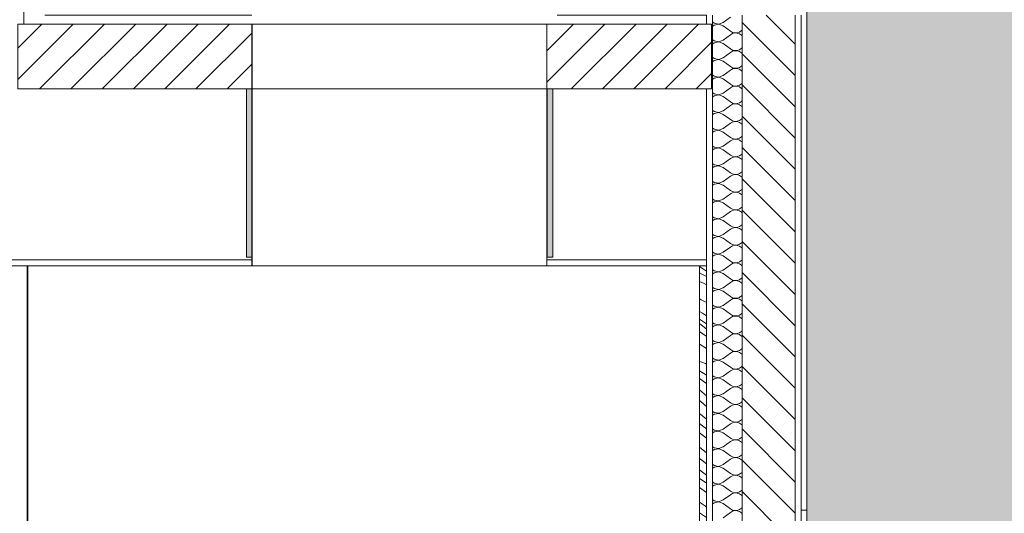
# Model space of a CAD drawing. Header units: millimetres. Extents: x 3311 to 117041, y -19950 to 21829.
# Tile 56 of 68: x 30925 to 34265, y 11841 to 13515. Entities that reach past the tile are written whole.
import ezdxf

# ---------------------------------------------------------------- set-up
doc = ezdxf.new("R2010")
doc.units = ezdxf.units.MM
doc.header["$MEASUREMENT"] = 0
for name, color, linetype in [('01-STR_Dalles.ARCHI', 7, 'Continuous'), ('01-STR_Murs extérieurs.ARCHI', 7, 'Continuous'), ('01-STR_Murs.ARCHI', 7, 'Continuous'), ('01-STR_Poutres_Poteaux.ARCHI', 7, 'Continuous'), ('04-SOE_Faux Plafond.ARCHI', 7, 'Continuous'), ('05-INF _ COTATIONS.ARCHI', 7, 'Continuous'), ('06-REP _ EQUIP MOBI _ marché.ARCHI', 7, 'Continuous'), ('07-VRD_Terrain_Batiments.ARCHI', 7, 'Continuous')]:
    doc.layers.add(name, color=color, linetype=linetype)
doc.styles.add('STYLE_GENERE_1', font='arial.ttf')
doc.dimstyles.new('STYLE_GENERE__1', dxfattribs={"dimtxt": 150, "dimasz": 114, "dimexe": 0.18, "dimexo": 400, "dimgap": 0, "dimtad": 1, "dimlfac": 0.001, "dimzin": 0, "dimdsep": 46, "dimtxsty": 'STYLE_GENERE_1', "dimblk": 'ARROWHEAD_2', "dimblk1": 'ARROWHEAD_2', "dimblk2": 'ARROWHEAD_2', "dimcen": 0.09, "dimclrd": 8, "dimclre": 8, "dimclrt": 8, "dimazin": 0, "dimtfac": 1, "dimtdec": 4, "dimtmove": 0, "dimatfit": 3, "dimfxl": 0, "dimtolj": 1, "dimtzin": 0, "dimarcsym": 0})
pattern_1 = [(45, (0, 0), (-53.03301, 53.03301), [])]

# ---------------------------------------------------------------- blocks, each defined once
blk = doc.blocks.new('*X68')
at = {"layer": '01-STR_Murs extérieurs.ARCHI', "color": 7, "linetype": 'Continuous', "lineweight": 5}
for p, q in [((33275.6, 13507.7), (33280.6, 13503.2)), ((33280.6, 13496.8), (33275.6, 13492.3)), ((33280.6, 13503.2), (33296.7, 13500.1)), ((33296.7, 13499.9), (33280.6, 13496.8)), ((33296.7, 13500.1), (33312, 13506)), ((33312, 13494), (33296.7, 13499.9)), ((33312, 13506), (33336, 13524)), ((33312, 13494), (33336, 13476)), ((33312, 13446), (33336, 13464)), ((33336, 13476), (33343.2, 13472)), ((33343.2, 13468), (33336, 13464)), ((33343.2, 13472), (33351.3, 13470.1)), ((33351.3, 13469.9), (33343.2, 13468)), ((33351.3, 13470.1), (33359.6, 13470.5)), ((33359.6, 13469.5), (33351.3, 13469.9)), ((33359.6, 13470.5), (33367.4, 13473.2)), ((33367.4, 13466.8), (33359.6, 13469.5)), ((33367.4, 13473.2), (33374.2, 13477.9)), ((33374.2, 13462.1), (33367.4, 13466.8)), ((33374.2, 13477.9), (33375.6, 13479.5)), ((33375.6, 13460.5), (33374.2, 13462.1)), ((33275.6, 13447.7), (33280.6, 13443.2)), ((33280.6, 13436.8), (33275.6, 13432.3)), ((33280.6, 13443.2), (33296.7, 13440.1)), ((33296.7, 13439.9), (33280.6, 13436.8)), ((33296.7, 13440.1), (33312, 13446)), ((33312, 13434), (33296.7, 13439.9)), ((33312, 13434), (33336, 13416)), ((33312, 13386), (33336, 13404)), ((33336, 13416), (33343.2, 13412)), ((33343.2, 13408), (33336, 13404)), ((33343.2, 13412), (33351.3, 13410.1)), ((33351.3, 13409.9), (33343.2, 13408)), ((33351.3, 13410.1), (33359.6, 13410.5)), ((33359.6, 13409.5), (33351.3, 13409.9)), ((33359.6, 13410.5), (33367.4, 13413.2)), ((33367.4, 13406.8), (33359.6, 13409.5)), ((33367.4, 13413.2), (33374.2, 13417.9)), ((33374.2, 13402.1), (33367.4, 13406.8)), ((33374.2, 13417.9), (33375.6, 13419.5)), ((33375.6, 13400.5), (33374.2, 13402.1)), ((33275.6, 13387.7), (33280.6, 13383.2)), ((33280.6, 13376.8), (33275.6, 13372.3)), ((33280.6, 13383.2), (33296.7, 13380.1)), ((33296.7, 13379.9), (33280.6, 13376.8)), ((33296.7, 13380.1), (33312, 13386)), ((33312, 13374), (33296.7, 13379.9)), ((33312, 13374), (33336, 13356)), ((33275.6, 13327.7), (33280.6, 13323.2)), ((33312, 13326), (33336, 13344)), ((33336, 13356), (33343.2, 13352)), ((33343.2, 13348), (33336, 13344)), ((33343.2, 13352), (33351.3, 13350.1)), ((33351.3, 13349.9), (33343.2, 13348)), ((33351.3, 13350.1), (33359.6, 13350.5)), ((33359.6, 13349.5), (33351.3, 13349.9)), ((33359.6, 13350.5), (33367.4, 13353.2)), ((33367.4, 13346.8), (33359.6, 13349.5)), ((33367.4, 13353.2), (33374.2, 13357.9)), ((33374.2, 13342.1), (33367.4, 13346.8)), ((33374.2, 13357.9), (33375.6, 13359.5)), ((33375.6, 13340.5), (33374.2, 13342.1)), ((33280.6, 13316.8), (33275.6, 13312.3)), ((33280.6, 13323.2), (33296.7, 13320.1)), ((33296.7, 13319.9), (33280.6, 13316.8)), ((33296.7, 13320.1), (33312, 13326)), ((33312, 13314), (33296.7, 13319.9)), ((33312, 13314), (33336, 13296)), ((33336, 13296), (33343.2, 13292)), ((33367.4, 13293.2), (33374.2, 13297.9)), ((33374.2, 13297.9), (33375.6, 13299.5)), ((33275.6, 13267.7), (33280.6, 13263.2)), ((33280.6, 13263.2), (33296.7, 13260.1)), ((33296.7, 13259.9), (33280.6, 13256.8)), ((33296.7, 13260.1), (33312, 13266)), ((33312, 13254), (33296.7, 13259.9)), ((33312, 13266), (33336, 13284)), ((33343.2, 13288), (33336, 13284)), ((33343.2, 13292), (33351.3, 13290.1)), ((33351.3, 13289.9), (33343.2, 13288)), ((33351.3, 13290.1), (33359.6, 13290.5)), ((33359.6, 13289.5), (33351.3, 13289.9)), ((33359.6, 13290.5), (33367.4, 13293.2)), ((33367.4, 13286.8), (33359.6, 13289.5)), ((33374.2, 13282.1), (33367.4, 13286.8)), ((33375.6, 13280.5), (33374.2, 13282.1)), ((33280.6, 13256.8), (33275.6, 13252.3)), ((33312, 13254), (33336, 13236)), ((33336, 13236), (33343.2, 13232)), ((33343.2, 13228), (33336, 13224)), ((33343.2, 13232), (33351.3, 13230.1)), ((33351.3, 13229.9), (33343.2, 13228)), ((33351.3, 13230.1), (33359.6, 13230.5)), ((33359.6, 13229.5), (33351.3, 13229.9)), ((33359.6, 13230.5), (33367.4, 13233.2)), ((33367.4, 13226.8), (33359.6, 13229.5)), ((33367.4, 13233.2), (33374.2, 13237.9)), ((33374.2, 13222.1), (33367.4, 13226.8)), ((33374.2, 13237.9), (33375.6, 13239.5)), ((33275.6, 13207.7), (33280.6, 13203.2)), ((33280.6, 13196.8), (33275.6, 13192.3)), ((33280.6, 13203.2), (33296.7, 13200.1)), ((33296.7, 13199.9), (33280.6, 13196.8)), ((33296.7, 13200.1), (33312, 13206)), ((33312, 13194), (33296.7, 13199.9)), ((33312, 13206), (33336, 13224)), ((33312, 13194), (33336, 13176)), ((33375.6, 13220.5), (33374.2, 13222.1)), ((33312, 13146), (33336, 13164)), ((33336, 13176), (33343.2, 13172)), ((33343.2, 13168), (33336, 13164)), ((33343.2, 13172), (33351.3, 13170.1)), ((33351.3, 13169.9), (33343.2, 13168)), ((33351.3, 13170.1), (33359.6, 13170.5)), ((33359.6, 13169.5), (33351.3, 13169.9)), ((33359.6, 13170.5), (33367.4, 13173.2)), ((33367.4, 13166.8), (33359.6, 13169.5)), ((33367.4, 13173.2), (33374.2, 13177.9)), ((33374.2, 13162.1), (33367.4, 13166.8)), ((33374.2, 13177.9), (33375.6, 13179.5)), ((33375.6, 13160.5), (33374.2, 13162.1)), ((33275.6, 13147.7), (33280.6, 13143.2)), ((33280.6, 13136.8), (33275.6, 13132.3)), ((33280.6, 13143.2), (33296.7, 13140.1)), ((33296.7, 13139.9), (33280.6, 13136.8)), ((33296.7, 13140.1), (33312, 13146)), ((33312, 13134), (33296.7, 13139.9)), ((33312, 13134), (33336, 13116)), ((33312, 13086), (33336, 13104)), ((33336, 13116), (33343.2, 13112)), ((33343.2, 13108), (33336, 13104)), ((33343.2, 13112), (33351.3, 13110.1)), ((33351.3, 13109.9), (33343.2, 13108)), ((33351.3, 13110.1), (33359.6, 13110.5)), ((33359.6, 13109.5), (33351.3, 13109.9)), ((33359.6, 13110.5), (33367.4, 13113.2)), ((33367.4, 13106.8), (33359.6, 13109.5)), ((33367.4, 13113.2), (33374.2, 13117.9)), ((33374.2, 13102.1), (33367.4, 13106.8)), ((33374.2, 13117.9), (33375.6, 13119.5)), ((33375.6, 13100.5), (33374.2, 13102.1)), ((33275.6, 13087.7), (33280.6, 13083.2)), ((33280.6, 13076.8), (33275.6, 13072.3)), ((33280.6, 13083.2), (33296.7, 13080.1)), ((33296.7, 13079.9), (33280.6, 13076.8)), ((33296.7, 13080.1), (33312, 13086)), ((33312, 13074), (33296.7, 13079.9)), ((33312, 13074), (33336, 13056)), ((33374.2, 13057.9), (33375.6, 13059.5)), ((33275.6, 13027.7), (33280.6, 13023.2)), ((33296.7, 13020.1), (33312, 13026)), ((33312, 13026), (33336, 13044)), ((33336, 13056), (33343.2, 13052)), ((33343.2, 13048), (33336, 13044)), ((33343.2, 13052), (33351.3, 13050.1)), ((33351.3, 13049.9), (33343.2, 13048)), ((33351.3, 13050.1), (33359.6, 13050.5)), ((33359.6, 13049.5), (33351.3, 13049.9)), ((33359.6, 13050.5), (33367.4, 13053.2)), ((33367.4, 13046.8), (33359.6, 13049.5)), ((33367.4, 13053.2), (33374.2, 13057.9)), ((33374.2, 13042.1), (33367.4, 13046.8)), ((33375.6, 13040.5), (33374.2, 13042.1)), ((33280.6, 13016.8), (33275.6, 13012.3)), ((33280.6, 13023.2), (33296.7, 13020.1)), ((33296.7, 13019.9), (33280.6, 13016.8)), ((33312, 13014), (33296.7, 13019.9)), ((33312, 13014), (33336, 12996)), ((33336, 12996), (33343.2, 12992)), ((33359.6, 12990.5), (33367.4, 12993.2)), ((33367.4, 12993.2), (33374.2, 12997.9)), ((33374.2, 12997.9), (33375.6, 12999.5)), ((33275.6, 12967.7), (33280.6, 12963.2)), ((33280.6, 12963.2), (33296.7, 12960.1)), ((33296.7, 12959.9), (33280.6, 12956.8)), ((33296.7, 12960.1), (33312, 12966)), ((33312, 12954), (33296.7, 12959.9)), ((33312, 12966), (33336, 12984)), ((33343.2, 12988), (33336, 12984)), ((33343.2, 12992), (33351.3, 12990.1)), ((33351.3, 12989.9), (33343.2, 12988)), ((33351.3, 12990.1), (33359.6, 12990.5)), ((33359.6, 12989.5), (33351.3, 12989.9)), ((33367.4, 12986.8), (33359.6, 12989.5)), ((33374.2, 12982.1), (33367.4, 12986.8)), ((33375.6, 12980.5), (33374.2, 12982.1)), ((33280.6, 12956.8), (33275.6, 12952.3)), ((33312, 12954), (33336, 12936)), ((33336, 12936), (33343.2, 12932)), ((33343.2, 12928), (33336, 12924)), ((33343.2, 12932), (33351.3, 12930.1)), ((33351.3, 12929.9), (33343.2, 12928)), ((33351.3, 12930.1), (33359.6, 12930.5)), ((33359.6, 12929.5), (33351.3, 12929.9)), ((33359.6, 12930.5), (33367.4, 12933.2)), ((33367.4, 12926.8), (33359.6, 12929.5)), ((33367.4, 12933.2), (33374.2, 12937.9)), ((33374.2, 12922.1), (33367.4, 12926.8)), ((33374.2, 12937.9), (33375.6, 12939.5)), ((33275.6, 12907.7), (33280.6, 12903.2)), ((33280.6, 12896.8), (33275.6, 12892.3)), ((33280.6, 12903.2), (33296.7, 12900.1)), ((33296.7, 12899.9), (33280.6, 12896.8)), ((33296.7, 12900.1), (33312, 12906)), ((33312, 12894), (33296.7, 12899.9)), ((33312, 12906), (33336, 12924)), ((33312, 12894), (33336, 12876)), ((33375.6, 12920.5), (33374.2, 12922.1)), ((33312, 12846), (33336, 12864)), ((33336, 12876), (33343.2, 12872)), ((33343.2, 12868), (33336, 12864)), ((33343.2, 12872), (33351.3, 12870.1)), ((33351.3, 12869.9), (33343.2, 12868)), ((33351.3, 12870.1), (33359.6, 12870.5)), ((33359.6, 12869.5), (33351.3, 12869.9)), ((33359.6, 12870.5), (33367.4, 12873.2)), ((33367.4, 12866.8), (33359.6, 12869.5)), ((33367.4, 12873.2), (33374.2, 12877.9)), ((33374.2, 12862.1), (33367.4, 12866.8)), ((33374.2, 12877.9), (33375.6, 12879.5)), ((33375.6, 12860.5), (33374.2, 12862.1)), ((33275.6, 12847.7), (33280.6, 12843.2)), ((33280.6, 12836.8), (33275.6, 12832.3)), ((33280.6, 12843.2), (33296.7, 12840.1)), ((33296.7, 12839.9), (33280.6, 12836.8)), ((33296.7, 12840.1), (33312, 12846)), ((33312, 12834), (33296.7, 12839.9)), ((33312, 12834), (33336, 12816)), ((33312, 12786), (33336, 12804)), ((33336, 12816), (33343.2, 12812)), ((33343.2, 12808), (33336, 12804)), ((33343.2, 12812), (33351.3, 12810.1)), ((33351.3, 12809.9), (33343.2, 12808)), ((33351.3, 12810.1), (33359.6, 12810.5)), ((33359.6, 12809.5), (33351.3, 12809.9)), ((33359.6, 12810.5), (33367.4, 12813.2)), ((33367.4, 12806.8), (33359.6, 12809.5)), ((33367.4, 12813.2), (33374.2, 12817.9)), ((33374.2, 12802.1), (33367.4, 12806.8)), ((33374.2, 12817.9), (33375.6, 12819.5)), ((33375.6, 12800.5), (33374.2, 12802.1)), ((33275.6, 12787.7), (33280.6, 12783.2)), ((33280.6, 12776.8), (33275.6, 12772.3)), ((33280.6, 12783.2), (33296.7, 12780.1)), ((33296.7, 12779.9), (33280.6, 12776.8)), ((33296.7, 12780.1), (33312, 12786)), ((33312, 12774), (33296.7, 12779.9)), ((33312, 12774), (33336, 12756)), ((33374.2, 12757.9), (33375.6, 12759.5)), ((33275.6, 12727.7), (33280.6, 12723.2)), ((33296.7, 12720.1), (33312, 12726)), ((33312, 12726), (33336, 12744)), ((33336, 12756), (33343.2, 12752)), ((33343.2, 12748), (33336, 12744)), ((33343.2, 12752), (33351.3, 12750.1)), ((33351.3, 12749.9), (33343.2, 12748)), ((33351.3, 12750.1), (33359.6, 12750.5)), ((33359.6, 12749.5), (33351.3, 12749.9)), ((33359.6, 12750.5), (33367.4, 12753.2)), ((33367.4, 12746.8), (33359.6, 12749.5)), ((33367.4, 12753.2), (33374.2, 12757.9)), ((33374.2, 12742.1), (33367.4, 12746.8)), ((33375.6, 12740.5), (33374.2, 12742.1)), ((33280.6, 12716.8), (33275.6, 12712.3)), ((33280.6, 12723.2), (33296.7, 12720.1)), ((33296.7, 12719.9), (33280.6, 12716.8)), ((33312, 12714), (33296.7, 12719.9)), ((33312, 12714), (33336, 12696)), ((33336, 12696), (33343.2, 12692)), ((33343.2, 12692), (33351.3, 12690.1)), ((33359.6, 12690.5), (33367.4, 12693.2)), ((33367.4, 12693.2), (33374.2, 12697.9)), ((33374.2, 12697.9), (33375.6, 12699.5)), ((33275.6, 12667.7), (33280.6, 12663.2)), ((33280.6, 12663.2), (33296.7, 12660.1)), ((33296.7, 12659.9), (33280.6, 12656.8)), ((33296.7, 12660.1), (33312, 12666)), ((33312, 12654), (33296.7, 12659.9)), ((33312, 12666), (33336, 12684)), ((33343.2, 12688), (33336, 12684)), ((33351.3, 12689.9), (33343.2, 12688)), ((33351.3, 12690.1), (33359.6, 12690.5)), ((33359.6, 12689.5), (33351.3, 12689.9)), ((33367.4, 12686.8), (33359.6, 12689.5)), ((33374.2, 12682.1), (33367.4, 12686.8)), ((33375.6, 12680.5), (33374.2, 12682.1)), ((33280.6, 12656.8), (33275.6, 12652.3)), ((33312, 12654), (33336, 12636)), ((33336, 12636), (33343.2, 12632)), ((33343.2, 12628), (33336, 12624)), ((33343.2, 12632), (33351.3, 12630.1)), ((33351.3, 12629.9), (33343.2, 12628)), ((33351.3, 12630.1), (33359.6, 12630.5)), ((33359.6, 12629.5), (33351.3, 12629.9)), ((33359.6, 12630.5), (33367.4, 12633.2)), ((33367.4, 12626.8), (33359.6, 12629.5)), ((33367.4, 12633.2), (33374.2, 12637.9)), ((33374.2, 12622.1), (33367.4, 12626.8)), ((33374.2, 12637.9), (33375.6, 12639.5)), ((33275.6, 12607.7), (33280.6, 12603.2)), ((33280.6, 12596.8), (33275.6, 12592.3)), ((33280.6, 12603.2), (33296.7, 12600.1)), ((33296.7, 12599.9), (33280.6, 12596.8)), ((33296.7, 12600.1), (33312, 12606)), ((33312, 12594), (33296.7, 12599.9)), ((33312, 12606), (33336, 12624)), ((33312, 12594), (33336, 12576)), ((33375.6, 12620.5), (33374.2, 12622.1)), ((33312, 12546), (33336, 12564)), ((33336, 12576), (33343.2, 12572)), ((33343.2, 12568), (33336, 12564)), ((33343.2, 12572), (33351.3, 12570.1)), ((33351.3, 12569.9), (33343.2, 12568)), ((33351.3, 12570.1), (33359.6, 12570.5)), ((33359.6, 12569.5), (33351.3, 12569.9)), ((33359.6, 12570.5), (33367.4, 12573.2)), ((33367.4, 12566.8), (33359.6, 12569.5)), ((33367.4, 12573.2), (33374.2, 12577.9)), ((33374.2, 12562.1), (33367.4, 12566.8)), ((33374.2, 12577.9), (33375.6, 12579.5)), ((33375.6, 12560.5), (33374.2, 12562.1)), ((33275.6, 12547.7), (33280.6, 12543.2)), ((33280.6, 12536.8), (33275.6, 12532.3)), ((33280.6, 12543.2), (33296.7, 12540.1)), ((33296.7, 12539.9), (33280.6, 12536.8)), ((33296.7, 12540.1), (33312, 12546)), ((33312, 12534), (33296.7, 12539.9)), ((33312, 12534), (33336, 12516)), ((33312, 12486), (33336, 12504)), ((33336, 12516), (33343.2, 12512)), ((33343.2, 12508), (33336, 12504)), ((33343.2, 12512), (33351.3, 12510.1)), ((33351.3, 12509.9), (33343.2, 12508)), ((33351.3, 12510.1), (33359.6, 12510.5)), ((33359.6, 12509.5), (33351.3, 12509.9)), ((33359.6, 12510.5), (33367.4, 12513.2)), ((33367.4, 12506.8), (33359.6, 12509.5)), ((33367.4, 12513.2), (33374.2, 12517.9)), ((33374.2, 12502.1), (33367.4, 12506.8)), ((33374.2, 12517.9), (33375.6, 12519.5)), ((33375.6, 12500.5), (33374.2, 12502.1)), ((33275.6, 12487.7), (33280.6, 12483.2)), ((33280.6, 12476.8), (33275.6, 12472.3)), ((33280.6, 12483.2), (33296.7, 12480.1)), ((33296.7, 12479.9), (33280.6, 12476.8)), ((33296.7, 12480.1), (33312, 12486)), ((33312, 12474), (33296.7, 12479.9)), ((33312, 12474), (33336, 12456)), ((33374.2, 12457.9), (33375.6, 12459.5)), ((33275.6, 12427.7), (33280.6, 12423.2)), ((33296.7, 12420.1), (33312, 12426)), ((33312, 12426), (33336, 12444)), ((33336, 12456), (33343.2, 12452)), ((33343.2, 12448), (33336, 12444)), ((33343.2, 12452), (33351.3, 12450.1)), ((33351.3, 12449.9), (33343.2, 12448)), ((33351.3, 12450.1), (33359.6, 12450.5)), ((33359.6, 12449.5), (33351.3, 12449.9)), ((33359.6, 12450.5), (33367.4, 12453.2)), ((33367.4, 12446.8), (33359.6, 12449.5)), ((33367.4, 12453.2), (33374.2, 12457.9)), ((33374.2, 12442.1), (33367.4, 12446.8)), ((33375.6, 12440.5), (33374.2, 12442.1)), ((33280.6, 12416.8), (33275.6, 12412.3)), ((33280.6, 12423.2), (33296.7, 12420.1)), ((33296.7, 12419.9), (33280.6, 12416.8)), ((33312, 12414), (33296.7, 12419.9)), ((33312, 12414), (33336, 12396)), ((33336, 12396), (33343.2, 12392)), ((33343.2, 12392), (33351.3, 12390.1)), ((33359.6, 12390.5), (33367.4, 12393.2)), ((33367.4, 12393.2), (33374.2, 12397.9)), ((33374.2, 12397.9), (33375.6, 12399.5)), ((33275.6, 12367.7), (33280.6, 12363.2)), ((33280.6, 12363.2), (33296.7, 12360.1)), ((33296.7, 12359.9), (33280.6, 12356.8)), ((33296.7, 12360.1), (33312, 12366)), ((33312, 12354), (33296.7, 12359.9)), ((33312, 12366), (33336, 12384)), ((33343.2, 12388), (33336, 12384)), ((33351.3, 12389.9), (33343.2, 12388)), ((33351.3, 12390.1), (33359.6, 12390.5)), ((33359.6, 12389.5), (33351.3, 12389.9)), ((33367.4, 12386.8), (33359.6, 12389.5)), ((33374.2, 12382.1), (33367.4, 12386.8)), ((33375.6, 12380.5), (33374.2, 12382.1)), ((33280.6, 12356.8), (33275.6, 12352.3)), ((33312, 12354), (33336, 12336)), ((33336, 12336), (33343.2, 12332)), ((33343.2, 12328), (33336, 12324)), ((33343.2, 12332), (33351.3, 12330.1)), ((33351.3, 12329.9), (33343.2, 12328)), ((33351.3, 12330.1), (33359.6, 12330.5)), ((33359.6, 12329.5), (33351.3, 12329.9)), ((33359.6, 12330.5), (33367.4, 12333.2)), ((33367.4, 12326.8), (33359.6, 12329.5)), ((33367.4, 12333.2), (33374.2, 12337.9)), ((33374.2, 12322.1), (33367.4, 12326.8)), ((33374.2, 12337.9), (33375.6, 12339.5)), ((33275.6, 12307.7), (33280.6, 12303.2)), ((33280.6, 12296.8), (33275.6, 12292.3)), ((33280.6, 12303.2), (33296.7, 12300.1)), ((33296.7, 12299.9), (33280.6, 12296.8)), ((33296.7, 12300.1), (33312, 12306)), ((33312, 12294), (33296.7, 12299.9)), ((33312, 12306), (33336, 12324)), ((33312, 12294), (33336, 12276)), ((33375.6, 12320.5), (33374.2, 12322.1)), ((33312, 12246), (33336, 12264)), ((33336, 12276), (33343.2, 12272)), ((33343.2, 12268), (33336, 12264)), ((33343.2, 12272), (33351.3, 12270.1)), ((33351.3, 12269.9), (33343.2, 12268)), ((33351.3, 12270.1), (33359.6, 12270.5)), ((33359.6, 12269.5), (33351.3, 12269.9)), ((33359.6, 12270.5), (33367.4, 12273.2)), ((33367.4, 12266.8), (33359.6, 12269.5)), ((33367.4, 12273.2), (33374.2, 12277.9)), ((33374.2, 12262.1), (33367.4, 12266.8)), ((33374.2, 12277.9), (33375.6, 12279.5)), ((33375.6, 12260.5), (33374.2, 12262.1)), ((33275.6, 12247.7), (33280.6, 12243.2)), ((33280.6, 12236.8), (33275.6, 12232.3)), ((33280.6, 12243.2), (33296.7, 12240.1)), ((33296.7, 12239.9), (33280.6, 12236.8)), ((33296.7, 12240.1), (33312, 12246)), ((33312, 12234), (33296.7, 12239.9)), ((33312, 12234), (33336, 12216)), ((33312, 12186), (33336, 12204)), ((33336, 12216), (33343.2, 12212)), ((33343.2, 12208), (33336, 12204)), ((33343.2, 12212), (33351.3, 12210.1)), ((33351.3, 12209.9), (33343.2, 12208)), ((33351.3, 12210.1), (33359.6, 12210.5)), ((33359.6, 12209.5), (33351.3, 12209.9)), ((33359.6, 12210.5), (33367.4, 12213.2)), ((33367.4, 12206.8), (33359.6, 12209.5)), ((33367.4, 12213.2), (33374.2, 12217.9)), ((33374.2, 12202.1), (33367.4, 12206.8)), ((33374.2, 12217.9), (33375.6, 12219.5)), ((33375.6, 12200.5), (33374.2, 12202.1)), ((33275.6, 12187.7), (33280.6, 12183.2)), ((33280.6, 12176.8), (33275.6, 12172.3)), ((33280.6, 12183.2), (33296.7, 12180.1)), ((33296.7, 12179.9), (33280.6, 12176.8)), ((33296.7, 12180.1), (33312, 12186)), ((33312, 12174), (33296.7, 12179.9)), ((33312, 12174), (33336, 12156)), ((33367.4, 12153.2), (33374.2, 12157.9)), ((33374.2, 12157.9), (33375.6, 12159.5)), ((33275.6, 12127.7), (33280.6, 12123.2)), ((33296.7, 12120.1), (33312, 12126)), ((33312, 12126), (33336, 12144)), ((33336, 12156), (33343.2, 12152)), ((33343.2, 12148), (33336, 12144)), ((33343.2, 12152), (33351.3, 12150.1)), ((33351.3, 12149.9), (33343.2, 12148)), ((33351.3, 12150.1), (33359.6, 12150.5)), ((33359.6, 12149.5), (33351.3, 12149.9)), ((33359.6, 12150.5), (33367.4, 12153.2)), ((33367.4, 12146.8), (33359.6, 12149.5)), ((33374.2, 12142.1), (33367.4, 12146.8)), ((33375.6, 12140.5), (33374.2, 12142.1)), ((33280.6, 12116.8), (33275.6, 12112.3)), ((33280.6, 12123.2), (33296.7, 12120.1)), ((33296.7, 12119.9), (33280.6, 12116.8)), ((33312, 12114), (33296.7, 12119.9)), ((33312, 12114), (33336, 12096)), ((33336, 12096), (33343.2, 12092)), ((33343.2, 12092), (33351.3, 12090.1)), ((33359.6, 12090.5), (33367.4, 12093.2)), ((33367.4, 12093.2), (33374.2, 12097.9)), ((33374.2, 12097.9), (33375.6, 12099.5)), ((33275.6, 12067.7), (33280.6, 12063.2)), ((33280.6, 12063.2), (33296.7, 12060.1)), ((33296.7, 12059.9), (33280.6, 12056.8)), ((33296.7, 12060.1), (33312, 12066)), ((33312, 12054), (33296.7, 12059.9)), ((33312, 12066), (33336, 12084)), ((33343.2, 12088), (33336, 12084)), ((33351.3, 12089.9), (33343.2, 12088)), ((33351.3, 12090.1), (33359.6, 12090.5)), ((33359.6, 12089.5), (33351.3, 12089.9)), ((33367.4, 12086.8), (33359.6, 12089.5)), ((33374.2, 12082.1), (33367.4, 12086.8)), ((33375.6, 12080.5), (33374.2, 12082.1)), ((33280.6, 12056.8), (33275.6, 12052.3)), ((33312, 12054), (33336, 12036)), ((33312, 12006), (33336, 12024)), ((33336, 12036), (33343.2, 12032)), ((33343.2, 12028), (33336, 12024)), ((33343.2, 12032), (33351.3, 12030.1)), ((33351.3, 12029.9), (33343.2, 12028)), ((33351.3, 12030.1), (33359.6, 12030.5)), ((33359.6, 12029.5), (33351.3, 12029.9)), ((33359.6, 12030.5), (33367.4, 12033.2)), ((33367.4, 12026.8), (33359.6, 12029.5)), ((33367.4, 12033.2), (33374.2, 12037.9)), ((33374.2, 12022.1), (33367.4, 12026.8)), ((33374.2, 12037.9), (33375.6, 12039.5)), ((33275.6, 12007.7), (33280.6, 12003.2)), ((33280.6, 11996.8), (33275.6, 11992.3)), ((33280.6, 12003.2), (33296.7, 12000.1)), ((33296.7, 11999.9), (33280.6, 11996.8)), ((33296.7, 12000.1), (33312, 12006)), ((33312, 11994), (33296.7, 11999.9)), ((33312, 11994), (33336, 11976)), ((33375.6, 12020.5), (33374.2, 12022.1)), ((33312, 11946), (33336, 11964)), ((33336, 11976), (33343.2, 11972)), ((33343.2, 11968), (33336, 11964)), ((33343.2, 11972), (33351.3, 11970.1)), ((33351.3, 11969.9), (33343.2, 11968)), ((33351.3, 11970.1), (33359.6, 11970.5)), ((33359.6, 11969.5), (33351.3, 11969.9)), ((33359.6, 11970.5), (33367.4, 11973.2)), ((33367.4, 11966.8), (33359.6, 11969.5)), ((33367.4, 11973.2), (33374.2, 11977.9)), ((33374.2, 11962.1), (33367.4, 11966.8)), ((33374.2, 11977.9), (33375.6, 11979.5)), ((33375.6, 11960.5), (33374.2, 11962.1)), ((33275.6, 11947.7), (33280.6, 11943.2)), ((33280.6, 11936.8), (33275.6, 11932.3)), ((33280.6, 11943.2), (33296.7, 11940.1)), ((33296.7, 11939.9), (33280.6, 11936.8)), ((33296.7, 11940.1), (33312, 11946)), ((33312, 11934), (33296.7, 11939.9)), ((33312, 11934), (33336, 11916)), ((33312, 11886), (33336, 11904)), ((33336, 11916), (33343.2, 11912)), ((33343.2, 11908), (33336, 11904)), ((33343.2, 11912), (33351.3, 11910.1)), ((33351.3, 11909.9), (33343.2, 11908)), ((33351.3, 11910.1), (33359.6, 11910.5)), ((33359.6, 11909.5), (33351.3, 11909.9)), ((33359.6, 11910.5), (33367.4, 11913.2)), ((33367.4, 11906.8), (33359.6, 11909.5)), ((33367.4, 11913.2), (33374.2, 11917.9)), ((33374.2, 11902.1), (33367.4, 11906.8)), ((33374.2, 11917.9), (33375.6, 11919.5)), ((33375.6, 11900.5), (33374.2, 11902.1)), ((33275.6, 11887.7), (33280.6, 11883.2)), ((33280.6, 11876.8), (33275.6, 11872.3)), ((33280.6, 11883.2), (33296.7, 11880.1)), ((33296.7, 11879.9), (33280.6, 11876.8)), ((33296.7, 11880.1), (33312, 11886)), ((33312, 11874), (33296.7, 11879.9)), ((33312, 11874), (33336, 11856)), ((33367.4, 11853.2), (33374.2, 11857.9)), ((33374.2, 11857.9), (33375.6, 11859.5)), ((33312, 11826), (33336, 11844)), ((33336, 11856), (33343.2, 11852)), ((33343.2, 11848), (33336, 11844)), ((33343.2, 11852), (33351.3, 11850.1)), ((33351.3, 11849.9), (33343.2, 11848)), ((33351.3, 11850.1), (33359.6, 11850.5)), ((33359.6, 11849.5), (33351.3, 11849.9)), ((33359.6, 11850.5), (33367.4, 11853.2)), ((33367.4, 11846.8), (33359.6, 11849.5)), ((33374.2, 11842.1), (33367.4, 11846.8)), ((33375.6, 11840.5), (33374.2, 11842.1))]:
    blk.add_line(p, q, dxfattribs=at)
blk = doc.blocks.new('Élément de coupe_57_1')
at = {"layer": '01-STR_Murs extérieurs.ARCHI', "linetype": 'Continuous', "lineweight": 0, "true_color": 0x000000}
h = blk.add_hatch(dxfattribs=at)
h.set_pattern_fill('Hachure_simple_0001', color=18, style=0, pattern_type=2)
h.set_pattern_definition([(315, (0, 0), (53.03301, 53.03301), [])])
h.paths.add_polyline_path([(33375.6, 13530), (33375.6, 10230), (33555.6, 10230), (33555.6, 13530)])
at = {"layer": '01-STR_Murs extérieurs.ARCHI', "color": 7, "linetype": 'Continuous', "lineweight": 5}
for p, q in [((33255.6, 13530), (33255.6, 13500)), ((33275.6, 13530), (33275.6, 10230)), ((33375.6, 13530), (33375.6, 10230)), ((33555.6, 13530), (33555.6, 10230)), ((33576.6, 10230), (33576.6, 13530)), ((33272.6, 13500), (33272.6, 13280))]:
    blk.add_line(p, q, dxfattribs=at)
at = {"layer": '01-STR_Murs extérieurs.ARCHI', "lineweight": 0}
blk.add_blockref('*X68', (0, 0), dxfattribs=at)
blk = doc.blocks.new('Élément de coupe_67_1')
at = {"layer": '01-STR_Poutres_Poteaux.ARCHI', "color": 7, "linetype": 'Continuous', "lineweight": 5}
for p, q in [((30950.9, 10230), (30950.9, 12680)), ((30953.4, 10230), (30953.4, 12680))]:
    blk.add_line(p, q, dxfattribs=at)
blk = doc.blocks.new('Élément de coupe_89_1')
at = {"layer": '01-STR_Murs extérieurs.ARCHI', "color": 7, "linetype": 'Continuous', "lineweight": 5}
for p in [(30939, 16830), (31011.1, 13500)]:
    blk.add_line(p, (30939, 13500), dxfattribs=at)
blk = doc.blocks.new('Élément de coupe_96_1')
at = {"layer": '01-STR_Dalles.ARCHI', "linetype": 'Continuous', "lineweight": 0, "true_color": 0x000000}
h = blk.add_hatch(dxfattribs=at)
h.set_pattern_fill('Hachure_simple_0001', color=18, style=0, pattern_type=2)
h.set_pattern_definition(pattern_1)
h.paths.add_polyline_path([(30919, 13500), (30919, 13280), (31713.2, 13280), (31713.2, 13500)])
h = blk.add_hatch(dxfattribs=at)
h.set_pattern_fill('Hachure_simple_0001', color=18, style=0, pattern_type=2)
h.set_pattern_definition(pattern_1)
h.paths.add_polyline_path([(33272.6, 13500), (32713.2, 13500), (32713.2, 13280), (33272.6, 13280)])
at = {"layer": '01-STR_Dalles.ARCHI', "color": 7, "linetype": 'Continuous', "lineweight": 5}
for p, q in [((30919, 13500), (30919, 13280)), ((30939, 13500), (30919, 13500)), ((31713.2, 13500), (30939, 13500)), ((31713.2, 13500), (31714.3, 13500)), ((31713.2, 13500), (31713.2, 13280)), ((31714.3, 13500), (32713.2, 13500)), ((31714.3, 13280), (31714.3, 13500)), ((32713.2, 13500), (32713.2, 13280)), ((33255.6, 13500), (32713.2, 13500)), ((33272.6, 13500), (33255.6, 13500)), ((31713.2, 13280), (31714.3, 13280)), ((31714.4, 13280), (32713.2, 13280)), ((32713.3, 13280), (32713.2, 13280)), ((33272.6, 13280), (33255.6, 13280))]:
    blk.add_line(p, q, dxfattribs=at)
blk = doc.blocks.new('Élément de coupe_154_1')
at = {"layer": '07-VRD_Terrain_Batiments.ARCHI', "linetype": 'Continuous', "lineweight": 0, "true_color": 0x000000}
blk.add_hatch(color=18, dxfattribs=at).paths.add_polyline_path([(33595, -148.9), (37390.5, -148.9), (40858.8, 13.4), (41081.4, 14.1), (41081.4, 17011.1), (33595, 17011.1)])
at = {"layer": '07-VRD_Terrain_Batiments.ARCHI', "color": 7, "linetype": 'Continuous', "lineweight": 5}
blk.add_line((33595, 17011.1), (33595, -148.9), dxfattribs=at)
blk = doc.blocks.new('Élément de coupe_156_1')
at = {"layer": '07-VRD_Terrain_Batiments.ARCHI', "color": 7, "linetype": 'Continuous', "lineweight": 5}
blk.add_line((33576.6, 11851.1), (33595, 11851.1), dxfattribs=at)
blk = doc.blocks.new('Élément de coupe_212_1')
at = {"layer": '04-SOE_Faux Plafond.ARCHI', "color": 7, "linetype": 'Continuous', "lineweight": 5}
for p, q in [((31713.2, 13280), (30919, 13280)), ((31713.2, 13280), (31713.2, 13280)), ((33255.6, 13280), (32713.3, 13280)), ((31713.2, 12700), (30729.8, 12700)), ((33255.6, 12700), (32713.3, 12700)), ((31713.2, 12680), (30729.8, 12680)), ((33231.6, 12680), (32713.3, 12680)), ((33255.6, 12680), (33231.6, 12680))]:
    blk.add_line(p, q, dxfattribs=at)
at = {"layer": '04-SOE_Faux Plafond.ARCHI', "color": 252, "linetype": 'Continuous', "lineweight": 5}
for p, q in [((31713.2, 13280), (31714.4, 13280)), ((31714.4, 12700), (31714.4, 13280)), ((31714.4, 12680), (31714.4, 12700)), ((31713.2, 12680), (31714.4, 12680)), ((31714.4, 12680), (32713.3, 12680))]:
    blk.add_line(p, q, dxfattribs=at)
at = {"layer": '04-SOE_Faux Plafond.ARCHI', "color": 7, "linetype": 'Continuous', "lineweight": 5, "flags": 128}
for points in [[(31713.2, 13280), (31713.2, 12700), (31713.2, 12680)], [(32713.3, 13280), (32713.3, 12700), (32713.3, 12680)], [(33255.6, 13280), (33255.6, 12700), (33255.6, 12680)]]:
    blk.add_lwpolyline(points, dxfattribs=at)
blk = doc.blocks.new('Élément de coupe_277_1')
at = {"layer": '01-STR_Murs.ARCHI', "color": 7, "linetype": 'Continuous', "lineweight": 5}
for p, q in [((31713.2, 13530), (31011.1, 13530)), ((33255.6, 13530), (32749, 13530)), ((30814.9, 13500), (30814.9, 13280))]:
    blk.add_line(p, q, dxfattribs=at)
blk = doc.blocks.new('*X305')
at = {"layer": '06-REP _ EQUIP MOBI _ marché.ARCHI', "color": 7, "linetype": 'Continuous', "lineweight": 5}
for p, q in [((33255.6, 12661.9), (33231.6, 12678.2)), ((33231.6, 12656), (33232.1, 12655.8)), ((33231.6, 12627.2), (33246.9, 12620.2)), ((33232.1, 12655.8), (33245.8, 12648.9)), ((33245.8, 12648.9), (33255.6, 12643.7)), ((33246.9, 12620.2), (33255.6, 12615.7)), ((33233.2, 12567.6), (33231.6, 12568.6)), ((33237.5, 12565.1), (33233.2, 12567.6)), ((33241.8, 12562.7), (33237.5, 12565.1)), ((33246.2, 12560.6), (33241.8, 12562.7)), ((33250.7, 12558.5), (33246.2, 12560.6)), ((33255.3, 12556.6), (33250.7, 12558.5)), ((33241.4, 12519.3), (33231.6, 12525.3)), ((33255.6, 12556.5), (33255.3, 12556.6)), ((33255.6, 12483.8), (33231.6, 12499.1)), ((33255.6, 12510.8), (33241.4, 12519.3)), ((33232.2, 12483.5), (33231.6, 12483.9)), ((33253.3, 12468.1), (33232.2, 12483.5)), ((33255.6, 12466.4), (33253.3, 12468.1)), ((33231.6, 12457.5), (33239.7, 12451.8)), ((33246.6, 12446.7), (33239.7, 12451.8)), ((33253.4, 12441.5), (33246.6, 12446.7)), ((33255.6, 12439.8), (33253.4, 12441.5)), ((33233.3, 12413.2), (33231.6, 12414.1)), ((33255.6, 12400.2), (33233.3, 12413.2)), ((33238.9, 12353.3), (33231.6, 12355.8)), ((33251.3, 12348.4), (33238.9, 12353.3)), ((33255.6, 12346.4), (33251.3, 12348.4)), ((33255.6, 12309.3), (33231.6, 12323.8)), ((33251.4, 12283.9), (33231.6, 12298.1)), ((33255.6, 12239.8), (33231.6, 12259.9)), ((33255.6, 12280.9), (33251.4, 12283.9)), ((33234.6, 12220.8), (33231.6, 12223.8)), ((33248.3, 12208.9), (33234.6, 12220.8)), ((33255.6, 12202.6), (33248.3, 12208.9)), ((33242.5, 12170.6), (33231.6, 12179.6)), ((33255.6, 12160.2), (33242.5, 12170.6)), ((33232.8, 12144.7), (33231.6, 12145.6)), ((33255.6, 12127.7), (33232.8, 12144.7)), ((33244.9, 12103.8), (33231.6, 12113.3)), ((33255.6, 12096.2), (33244.9, 12103.8)), ((33255.6, 12046.4), (33231.6, 12064.7)), ((33239.2, 12021.3), (33231.6, 12027.1)), ((33255.6, 12009), (33239.2, 12021.3)), ((33232.8, 11987), (33231.6, 11987.9)), ((33240.8, 11952.9), (33231.6, 11959.4)), ((33255.6, 11970.4), (33232.8, 11987)), ((33255.6, 11911.7), (33231.6, 11928.8)), ((33255.6, 11942.7), (33240.8, 11952.9)), ((33252, 11864.5), (33231.6, 11878.6)), ((33255.6, 11862.1), (33252, 11864.5)), ((33255, 11827), (33231.6, 11842.3))]:
    blk.add_line(p, q, dxfattribs=at)
blk = doc.blocks.new('Élément de coupe_282_1')
at = {"layer": '06-REP _ EQUIP MOBI _ marché.ARCHI', "color": 7, "linetype": 'Continuous', "lineweight": 5}
for p, q in [((33231.6, 12680), (33231.6, 10230)), ((33255.6, 12680), (33255.6, 10230))]:
    blk.add_line(p, q, dxfattribs=at)
at = {"layer": '06-REP _ EQUIP MOBI _ marché.ARCHI', "lineweight": 0}
blk.add_blockref('*X305', (0, 0), dxfattribs=at)
blk = doc.blocks.new('*D612')
at = {"layer": '05-INF _ COTATIONS.ARCHI', "color": 8, "linetype": 'Continuous', "lineweight": 5}
for p, q in [((25004.9, 12680), (25004.9, 12753.4)), ((25079.9, 12636.7), (24929.9, 12723.3)), ((25404.9, 12680), (24892.4, 12680)), ((25004.9, 10218.6), (25004.9, 12680)), ((24929.9, 10261.9), (25079.9, 10175.3)), ((25404.9, 10218.6), (24892.4, 10218.6)), ((25004.9, 10145.3), (25004.9, 10218.6))]:
    blk.add_line(p, q, dxfattribs=at)
at = {"layer": '05-INF _ COTATIONS.ARCHI', "color": 8, "lineweight": 5, "insert": (24974.9, 11249.1), "char_height": 150, "attachment_point": 7, "rotation": 90, "style": 'STYLE_GENERE_1'}
blk.add_mtext('\\A1;{\\pql;\\fArial|b0|i0|c0|p0;\\W1.000000;2,46}', dxfattribs=at)
blk = doc.blocks.new('ARROWHEAD_2')
at = {"color": 0, "linetype": 'Continuous', "lineweight": 0}
for p, q in [((-0.378, -0.655), (0.378, 0.655)), ((0, 0), (-1, 0))]:
    blk.add_line(p, q, dxfattribs=at)
blk = doc.blocks.new('*D613')
at = {"layer": '05-INF _ COTATIONS.ARCHI', "color": 8, "linetype": 'Continuous', "lineweight": 5}
for p, q in [((30318.2, 12680), (30318.2, 12753.4)), ((30393.2, 12636.7), (30243.2, 12723.3)), ((30430.7, 12680), (29918.2, 12680)), ((30318.2, 10218.6), (30318.2, 12680)), ((30243.2, 10261.9), (30393.2, 10175.3)), ((30718.2, 10218.6), (30205.7, 10218.6)), ((30318.2, 10145.3), (30318.2, 10218.6))]:
    blk.add_line(p, q, dxfattribs=at)
at = {"layer": '05-INF _ COTATIONS.ARCHI', "color": 8, "lineweight": 5, "insert": (30288.2, 11249.1), "char_height": 150, "attachment_point": 7, "rotation": 90, "style": 'STYLE_GENERE_1'}
blk.add_mtext('\\A1;{\\pql;\\fArial|b0|i0|c0|p0;\\W1.000000;2,46}', dxfattribs=at)

msp = doc.modelspace()

# ---------------------------------------------------------------- hatches: boundary and pattern name
at = {"layer": '06-REP _ EQUIP MOBI _ marché.ARCHI', "linetype": 'Continuous', "lineweight": 50}
for points in [[(31714.381, 12710), (31714.381, 13280), (31694.381, 13280), (31694.381, 12710)], [(32734.31, 12710), (32734.31, 13280), (32714.31, 13280), (32714.31, 12710)]]:
    msp.add_hatch(color=255, dxfattribs=at).paths.add_polyline_path(points)

# ---------------------------------------------------------------- linework, layer by layer
at = {"layer": '06-REP _ EQUIP MOBI _ marché.ARCHI', "color": 7, "linetype": 'Continuous', "lineweight": 5, "flags": 128}
for points in [[(31714.381, 12710), (31714.381, 13280), (31694.381, 13280), (31694.381, 12710)], [(32734.31, 12710), (32734.31, 13280), (32714.31, 13280), (32714.31, 12710)]]:
    msp.add_lwpolyline(points, close=True, dxfattribs=at)

# ---------------------------------------------------------------- block references
at = {"layer": '01-STR_Dalles.ARCHI', "lineweight": 0}
msp.add_blockref('Élément de coupe_96_1', (0, 0), dxfattribs=at)
at = {"layer": '01-STR_Murs extérieurs.ARCHI', "lineweight": 0}
for name in ['Élément de coupe_89_1', 'Élément de coupe_57_1']:
    msp.add_blockref(name, (0, 0), dxfattribs=at)
at = {"layer": '01-STR_Murs.ARCHI', "lineweight": 0}
msp.add_blockref('Élément de coupe_277_1', (0, 0), dxfattribs=at)
at = {"layer": '01-STR_Poutres_Poteaux.ARCHI', "lineweight": 0}
msp.add_blockref('Élément de coupe_67_1', (0, 0), dxfattribs=at)
at = {"layer": '04-SOE_Faux Plafond.ARCHI', "lineweight": 0}
msp.add_blockref('Élément de coupe_212_1', (0, 0), dxfattribs=at)
at = {"layer": '06-REP _ EQUIP MOBI _ marché.ARCHI', "lineweight": 0}
msp.add_blockref('Élément de coupe_282_1', (0, 0), dxfattribs=at)
at = {"layer": '07-VRD_Terrain_Batiments.ARCHI', "lineweight": 0}
for name in ['Élément de coupe_154_1', 'Élément de coupe_156_1']:
    msp.add_blockref(name, (0, 0), dxfattribs=at)

# ---------------------------------------------------------------- dimensions: what is measured, and where the dimension line sits
at = {"layer": '05-INF _ COTATIONS.ARCHI', "color": 8, "linetype": 'Continuous', "lineweight": 5}
for base, picture, middle in [((25004.861, 12680), '*D612', (24899.861, 11443.297)), ((30318.218, 12680), '*D613', (30213.218, 11443.297))]:
    dim = msp.add_linear_dim(base=base, p1=(31083.552, 10218.6), p2=(28487.783, 12680), angle=90, dimstyle='STYLE_GENERE__1', dxfattribs=at)
    dim.commit()
    dim.dimension.update_dxf_attribs({"geometry": picture, "text_midpoint": middle, "dimtype": 160, "text_rotation": 90})

doc.saveas('drawing.dxf')
